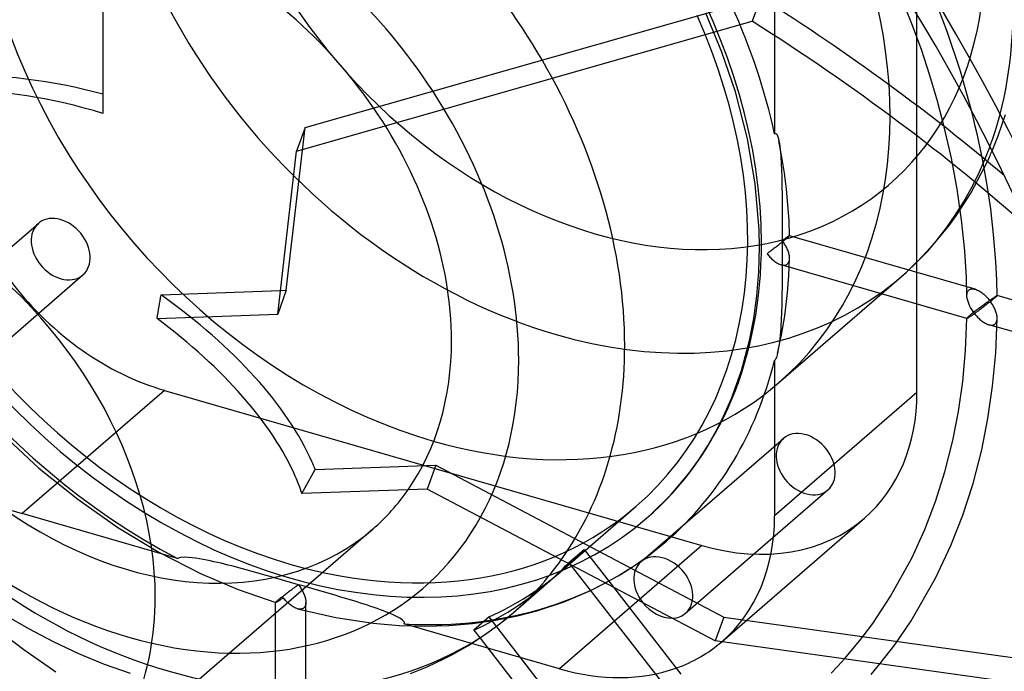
# Model space of a CAD drawing. Header units: millimetres. Extents: x -119 to 119, y -152 to 148.
# Tile 10 of 16: x 0 to 65, y -22 to 21. Entities that reach past the tile are written whole.
import ezdxf

# ---------------------------------------------------------------- set-up
doc = ezdxf.new("R2010")
doc.units = ezdxf.units.MM
doc.layers.add('HIDDEN', color=7, linetype='Continuous')
doc.layers.add('THICK', color=7, linetype='Continuous')

msp = doc.modelspace()

# ---------------------------------------------------------------- linework, layer by layer
at = {"layer": 'HIDDEN'}
for p, q in [((59.269, 20.158), (59.269, 32.182)), ((61.264, 20.523), (60.259, 23.145)), ((49.864, 22.191), (49.864, 13.773)), ((46.383, 19.162), (45.312, 21.736)), ((62.134, 17.905), (61.264, 20.523)), ((47.273, 16.546), (46.383, 19.162)), ((62.869, 15.302), (62.134, 17.905)), ((48.081, 13.435), (47.273, 16.546)), ((59.269, -3.325), (59.269, 15.629)), ((64.634, 13.64), (65.111, 15.039)), ((17.612, 3.428), (18.854, 14.195)), ((49.864, 13.773), (49.948, 13.792)), ((49.948, 13.792), (50.009, 13.733)), ((50.009, 13.733), (50.058, 13.638)), ((61.545, 12.156), (61.075, 14.237)), ((48.59, 10.469), (48.081, 13.435)), ((50.058, 13.638), (50.095, 13.53)), ((50.095, 13.53), (50.126, 13.417)), ((50.126, 13.417), (50.151, 13.299)), ((50.35, 12.225), (50.151, 13.299)), ((50.152, 13.297), (50.184, 13.117)), ((50.184, 13.117), (50.211, 12.929)), ((64.235, 12.635), (64.634, 13.64)), ((50.211, 12.929), (50.234, 12.736)), ((50.234, 12.736), (50.253, 12.537)), ((50.253, 12.537), (50.27, 12.334)), ((50.27, 12.334), (50.285, 12.127)), ((50.285, 12.127), (50.298, 11.915)), ((50.298, 11.915), (50.309, 11.701)), ((50.515, 11.164), (50.35, 12.225)), ((61.924, 10.101), (61.545, 12.156)), ((62.822, 9.841), (63.923, 11.941)), ((63.884, 10.51), (63.57, 12.233)), ((50.309, 11.701), (50.319, 11.483)), ((50.319, 11.483), (50.327, 11.263)), ((50.327, 11.263), (50.334, 11.04)), ((50.648, 10.111), (50.515, 11.164)), ((48.84, 7.456), (48.59, 10.469)), ((50.334, 11.04), (50.34, 10.815)), ((50.34, 10.815), (50.345, 10.589)), ((50.345, 10.589), (50.349, 10.36)), ((64.138, 8.808), (63.884, 10.51)), ((50.349, 10.36), (50.353, 10.131)), ((50.353, 10.131), (50.355, 9.9)), ((50.355, 9.9), (50.358, 9.669)), ((50.748, 9.072), (50.648, 10.111)), ((61.866, 8.352), (62.822, 9.841)), ((62.215, 8.077), (61.924, 10.101)), ((50.358, 9.669), (50.359, 9.438)), ((50.359, 9.438), (50.361, 9.206)), ((50.361, 9.206), (50.362, 8.974)), ((50.362, 8.974), (50.362, 8.743)), ((50.362, 8.743), (50.363, 8.513)), ((50.363, 8.513), (50.363, 8.283)), ((50.817, 8.049), (50.748, 9.072)), ((64.333, 7.123), (64.138, 8.808)), ((-8.171, -0.293), (1.234, 7.852)), ((50.363, 8.283), (50.364, 8.054)), ((50.364, 8.054), (50.364, 7.827)), ((50.364, 7.827), (50.364, 7.601)), ((50.855, 7.036), (50.817, 8.049)), ((61.404, 7.72), (61.866, 8.352)), ((62.42, 6.043), (62.215, 8.077)), ((48.864, 6.283), (48.84, 7.456)), ((50.364, 7.601), (50.364, 7.377)), ((50.364, 7.377), (50.364, 7.154)), ((50.364, 7.154), (50.364, 6.934)), ((59.978, 6.016), (61.404, 7.72)), ((50.27, 6.535), (50.213, 6.49)), ((50.327, 6.58), (50.27, 6.535)), ((50.383, 6.625), (50.327, 6.58)), ((50.364, 6.934), (50.364, 6.716)), ((50.364, 6.716), (50.409, 6.749)), ((50.364, 6.716), (50.364, 6.498)), ((50.407, 6.659), (50.364, 6.716)), ((50.438, 6.67), (50.383, 6.625)), ((50.449, 6.6), (50.407, 6.659)), ((50.409, 6.749), (50.454, 6.78)), ((50.492, 6.713), (50.438, 6.67)), ((50.49, 6.541), (50.449, 6.6)), ((50.454, 6.78), (50.496, 6.81)), ((50.529, 6.48), (50.49, 6.541)), ((50.543, 6.755), (50.492, 6.713)), ((50.496, 6.81), (50.537, 6.838)), ((50.537, 6.838), (50.576, 6.865)), ((50.592, 6.796), (50.543, 6.755)), ((50.576, 6.865), (50.613, 6.891)), ((50.638, 6.834), (50.592, 6.796)), ((50.613, 6.891), (50.648, 6.915)), ((50.68, 6.87), (50.638, 6.834)), ((50.648, 6.915), (50.681, 6.937)), ((50.718, 6.903), (50.68, 6.87)), ((50.681, 6.937), (50.712, 6.957)), ((50.712, 6.957), (50.74, 6.976)), ((50.756, 6.935), (50.718, 6.903)), ((50.74, 6.976), (50.766, 6.992)), ((50.787, 6.963), (50.756, 6.935)), ((50.766, 6.992), (50.788, 7.006)), ((50.812, 6.987), (50.787, 6.963)), ((50.788, 7.006), (50.808, 7.018)), ((50.808, 7.018), (50.825, 7.027)), ((50.832, 7.006), (50.812, 6.987)), ((50.825, 7.027), (50.838, 7.034)), ((50.845, 7.021), (50.832, 7.006)), ((50.838, 7.034), (50.848, 7.038)), ((50.853, 7.031), (50.845, 7.021)), ((50.848, 7.038), (50.854, 7.038)), ((50.855, 7.037), (50.853, 7.031)), ((50.854, 7.038), (50.854, 7.038)), ((50.854, 7.038), (50.855, 7.038)), ((63.124, 3.496), (50.854, 7.038)), ((50.855, 7.038), (50.855, 7.038)), ((50.855, 7.038), (50.855, 7.037)), ((50.855, 7.037), (50.855, 7.037)), ((50.855, 7.037), (50.855, 7.037)), ((64.475, 5.341), (64.333, 7.123)), ((48.82, 4.65), (48.864, 6.283)), ((49.41, 5.883), (49.364, 5.85)), ((49.457, 5.917), (49.41, 5.883)), ((49.505, 5.952), (49.457, 5.917)), ((49.554, 5.988), (49.505, 5.952)), ((49.605, 6.025), (49.554, 5.988)), ((49.656, 6.063), (49.605, 6.025)), ((49.709, 6.102), (49.656, 6.063)), ((49.762, 6.142), (49.709, 6.102)), ((49.816, 6.183), (49.762, 6.142)), ((49.872, 6.225), (49.816, 6.183)), ((49.928, 6.268), (49.872, 6.225)), ((49.984, 6.311), (49.928, 6.268)), ((50.041, 6.355), (49.984, 6.311)), ((50.098, 6.4), (50.041, 6.355)), ((50.156, 6.445), (50.098, 6.4)), ((50.213, 6.49), (50.156, 6.445)), ((50.364, 6.498), (50.364, 6.277)), ((50.364, 6.277), (50.364, 6.054)), ((50.364, 6.054), (50.364, 5.829)), ((50.567, 6.419), (50.529, 6.48)), ((50.603, 6.357), (50.567, 6.419)), ((50.636, 6.294), (50.603, 6.357)), ((50.669, 6.23), (50.636, 6.294)), ((50.699, 6.166), (50.669, 6.23)), ((50.727, 6.102), (50.699, 6.166)), ((50.752, 6.037), (50.727, 6.102)), ((50.776, 5.972), (50.752, 6.037)), ((50.796, 5.907), (50.776, 5.972)), ((50.814, 5.842), (50.796, 5.907)), ((58.578, 4.633), (59.978, 6.016)), ((62.532, 4.257), (62.42, 6.043)), ((49.364, 5.85), (49.411, 5.791)), ((49.411, 5.791), (49.459, 5.733)), ((49.459, 5.733), (49.509, 5.677)), ((49.509, 5.677), (49.56, 5.622)), ((49.56, 5.622), (49.612, 5.569)), ((49.612, 5.569), (49.665, 5.517)), ((49.665, 5.517), (49.719, 5.467)), ((49.719, 5.467), (49.775, 5.42)), ((49.775, 5.42), (49.831, 5.374)), ((49.831, 5.374), (49.888, 5.331)), ((49.888, 5.331), (49.945, 5.291)), ((49.945, 5.291), (50.004, 5.253)), ((50.004, 5.253), (50.062, 5.219)), ((50.062, 5.219), (50.121, 5.187)), ((50.364, 5.374), (50.363, 5.144)), ((50.364, 5.829), (50.364, 5.603)), ((50.364, 5.603), (50.364, 5.374)), ((50.718, 5.171), (50.76, 5.214)), ((50.76, 5.214), (50.793, 5.264)), ((50.793, 5.264), (50.82, 5.322)), ((50.829, 5.778), (50.814, 5.842)), ((50.82, 5.322), (50.839, 5.386)), ((50.841, 5.714), (50.829, 5.778)), ((50.837, 4.964), (50.855, 5.525)), ((50.839, 5.386), (50.85, 5.455)), ((50.849, 5.651), (50.841, 5.714)), ((50.854, 5.589), (50.849, 5.651)), ((50.85, 5.455), (50.855, 5.528)), ((50.855, 5.528), (50.854, 5.589)), ((64.54, 4.096), (64.475, 5.341)), ((48.692, 3.075), (48.82, 4.65)), ((50.121, 5.187), (50.181, 5.16)), ((50.181, 5.16), (50.24, 5.136)), ((50.24, 5.136), (50.298, 5.117)), ((50.298, 5.117), (50.359, 5.102)), ((62.569, 1.575), (50.299, 5.117)), ((50.359, 5.102), (50.418, 5.093)), ((50.363, 4.913), (50.362, 4.681)), ((50.362, 4.681), (50.362, 4.448)), ((50.363, 5.144), (50.363, 4.913)), ((50.418, 5.093), (50.475, 5.089)), ((50.475, 5.089), (50.53, 5.092)), ((50.53, 5.092), (50.583, 5.101)), ((50.583, 5.101), (50.632, 5.118)), ((50.632, 5.118), (50.677, 5.141)), ((50.677, 5.141), (50.718, 5.171)), ((50.809, 4.407), (50.837, 4.964)), ((58.251, 4.345), (58.578, 4.633)), ((-5.225, -3.695), (4.18, 4.45)), ((50.127, -2.691), (58.252, 4.346)), ((50.359, 3.979), (50.358, 3.744)), ((50.361, 4.214), (50.359, 3.979)), ((50.362, 4.448), (50.361, 4.214)), ((50.713, 3.26), (50.809, 4.407)), ((62.567, 3.07), (62.532, 4.257)), ((64.567, 3.078), (64.54, 4.096)), ((17.612, 3.428), (17.043, 1.859)), ((17.222, 3.413), (17.612, 3.428)), ((50.352, 3.272), (50.349, 3.036)), ((50.355, 3.508), (50.352, 3.272)), ((50.358, 3.744), (50.355, 3.508)), ((50.538, 1.754), (50.713, 3.26)), ((62.575, 3.196), (62.587, 3.256)), ((62.587, 3.256), (62.606, 3.311)), ((62.606, 3.311), (62.631, 3.362)), ((62.631, 3.362), (62.662, 3.406)), ((62.662, 3.406), (62.699, 3.444)), ((62.699, 3.444), (62.746, 3.478)), ((62.746, 3.478), (62.8, 3.503)), ((62.8, 3.503), (62.859, 3.518)), ((62.859, 3.518), (62.921, 3.525)), ((62.921, 3.525), (62.987, 3.523)), ((62.987, 3.523), (63.055, 3.513)), ((63.055, 3.513), (63.125, 3.496)), ((63.125, 3.496), (63.188, 3.475)), ((63.188, 3.475), (63.252, 3.449)), ((63.252, 3.449), (63.317, 3.419)), ((63.317, 3.419), (63.38, 3.385)), ((63.38, 3.385), (63.444, 3.347)), ((63.444, 3.347), (63.506, 3.306)), ((63.506, 3.306), (63.568, 3.261)), ((63.568, 3.261), (63.629, 3.214)), ((48.484, 1.561), (48.692, 3.075)), ((50.345, 2.8), (50.34, 2.564)), ((50.349, 3.036), (50.345, 2.8)), ((62.567, 3.067), (62.568, 3.133)), ((62.57, 3.005), (62.567, 3.067)), ((62.568, 3.133), (62.575, 3.196)), ((62.577, 2.942), (62.57, 3.005)), ((62.588, 2.877), (62.577, 2.942)), ((62.602, 2.812), (62.588, 2.877)), ((62.62, 2.746), (62.602, 2.812)), ((62.64, 2.68), (62.62, 2.746)), ((62.663, 2.614), (62.64, 2.68)), ((62.689, 2.548), (62.663, 2.614)), ((63.629, 3.214), (63.689, 3.165)), ((63.689, 3.165), (63.748, 3.113)), ((63.748, 3.113), (63.806, 3.058)), ((63.806, 3.058), (63.862, 3.002)), ((63.873, 2.615), (63.82, 2.577)), ((63.862, 3.002), (63.917, 2.944)), ((63.925, 2.653), (63.873, 2.615)), ((63.917, 2.944), (63.971, 2.884)), ((63.976, 2.689), (63.925, 2.653)), ((63.971, 2.884), (64.023, 2.822)), ((64.025, 2.725), (63.976, 2.689)), ((64.055, 2.635), (64.001, 2.592)), ((64.023, 2.822), (64.073, 2.759)), ((64.073, 2.759), (64.025, 2.725)), ((64.109, 2.678), (64.055, 2.635)), ((64.073, 2.759), (64.119, 2.791)), ((64.116, 2.702), (64.073, 2.759)), ((64.162, 2.721), (64.109, 2.678)), ((64.158, 2.643), (64.116, 2.702)), ((64.119, 2.791), (64.163, 2.822)), ((64.199, 2.584), (64.158, 2.643)), ((64.213, 2.762), (64.162, 2.721)), ((64.163, 2.822), (64.205, 2.852)), ((64.205, 2.852), (64.246, 2.881)), ((64.262, 2.802), (64.213, 2.762)), ((64.246, 2.881), (64.286, 2.908)), ((64.309, 2.841), (64.262, 2.802)), ((64.286, 2.908), (64.323, 2.933)), ((64.353, 2.878), (64.309, 2.841)), ((64.323, 2.933), (64.358, 2.957)), ((64.394, 2.912), (64.353, 2.878)), ((64.358, 2.957), (64.391, 2.979)), ((64.391, 2.979), (64.422, 3)), ((64.431, 2.944), (64.394, 2.912)), ((64.422, 3), (64.45, 3.018)), ((64.468, 2.977), (64.431, 2.944)), ((64.45, 3.018), (64.476, 3.034)), ((64.499, 3.005), (64.468, 2.977)), ((64.476, 3.034), (64.499, 3.048)), ((64.499, 3.048), (64.519, 3.06)), ((64.525, 3.028), (64.499, 3.005)), ((64.519, 3.06), (64.536, 3.069)), ((64.544, 3.047), (64.525, 3.028)), ((64.536, 3.069), (64.55, 3.076)), ((64.557, 3.062), (64.544, 3.047)), ((64.55, 3.076), (64.559, 3.08)), ((64.565, 3.072), (64.557, 3.062)), ((64.559, 3.08), (64.565, 3.08)), ((64.565, 3.08), (64.566, 3.08)), ((76.835, -0.462), (64.565, 3.08)), ((64.567, 3.078), (64.565, 3.072)), ((64.566, 3.08), (64.566, 3.08)), ((64.566, 3.08), (64.567, 3.08)), ((64.567, 3.08), (64.567, 3.079)), ((64.567, 3.079), (64.567, 3.079)), ((64.567, 3.079), (64.567, 3.078)), ((50.327, 2.093), (50.318, 1.857)), ((50.334, 2.328), (50.327, 2.093)), ((50.34, 2.564), (50.334, 2.328)), ((62.717, 2.482), (62.689, 2.548)), ((62.747, 2.416), (62.717, 2.482)), ((62.78, 2.349), (62.747, 2.416)), ((62.816, 2.283), (62.78, 2.349)), ((62.853, 2.217), (62.816, 2.283)), ((62.893, 2.151), (62.853, 2.217)), ((62.935, 2.085), (62.893, 2.151)), ((62.979, 2.02), (62.935, 2.085)), ((62.997, 1.956), (62.94, 1.911)), ((63.025, 1.956), (62.979, 2.02)), ((63.056, 2.002), (62.997, 1.956)), ((63.073, 1.893), (63.025, 1.956)), ((63.115, 2.048), (63.056, 2.002)), ((63.176, 2.095), (63.115, 2.048)), ((63.162, 1.957), (63.117, 1.924)), ((63.209, 1.99), (63.162, 1.957)), ((63.236, 2.142), (63.176, 2.095)), ((63.256, 2.025), (63.209, 1.99)), ((63.297, 2.188), (63.236, 2.142)), ((63.305, 2.061), (63.256, 2.025)), ((63.358, 2.234), (63.297, 2.188)), ((63.354, 2.097), (63.305, 2.061)), ((63.405, 2.135), (63.354, 2.097)), ((63.419, 2.28), (63.358, 2.234)), ((63.456, 2.173), (63.405, 2.135)), ((63.478, 2.324), (63.419, 2.28)), ((63.508, 2.212), (63.456, 2.173)), ((63.538, 2.369), (63.478, 2.324)), ((63.561, 2.252), (63.508, 2.212)), ((63.596, 2.412), (63.538, 2.369)), ((63.615, 2.293), (63.561, 2.252)), ((63.653, 2.455), (63.596, 2.412)), ((63.669, 2.334), (63.615, 2.293)), ((63.71, 2.496), (63.653, 2.455)), ((63.724, 2.376), (63.669, 2.334)), ((63.766, 2.537), (63.71, 2.496)), ((63.779, 2.419), (63.724, 2.376)), ((63.82, 2.577), (63.766, 2.537)), ((63.834, 2.462), (63.779, 2.419)), ((63.89, 2.505), (63.834, 2.462)), ((63.945, 2.548), (63.89, 2.505)), ((64.001, 2.592), (63.945, 2.548)), ((64.238, 2.523), (64.199, 2.584)), ((64.276, 2.462), (64.238, 2.523)), ((64.312, 2.4), (64.276, 2.462)), ((64.346, 2.337), (64.312, 2.4)), ((64.378, 2.274), (64.346, 2.337)), ((64.408, 2.21), (64.378, 2.274)), ((64.436, 2.145), (64.408, 2.21)), ((64.462, 2.081), (64.436, 2.145)), ((64.486, 2.016), (64.462, 2.081)), ((64.506, 1.951), (64.486, 2.016)), ((48.201, 0.109), (48.484, 1.561)), ((50.297, 1.388), (50.284, 1.154)), ((50.309, 1.622), (50.297, 1.388)), ((50.318, 1.857), (50.309, 1.622)), ((50.324, 0.494), (50.538, 1.754)), ((62.479, -0.545), (62.567, 1.578)), ((62.569, 1.585), (62.567, 1.578)), ((62.567, 1.578), (62.567, 1.577)), ((62.567, 1.577), (62.567, 1.577)), ((62.567, 1.577), (62.567, 1.576)), ((62.567, 1.576), (62.568, 1.575)), ((62.568, 1.575), (62.569, 1.575)), ((62.576, 1.596), (62.569, 1.585)), ((62.569, 1.575), (62.569, 1.575)), ((62.569, 1.575), (62.576, 1.575)), ((62.589, 1.611), (62.576, 1.596)), ((62.576, 1.575), (62.586, 1.578)), ((62.586, 1.578), (62.6, 1.584)), ((62.608, 1.63), (62.589, 1.611)), ((62.6, 1.584), (62.617, 1.592)), ((62.632, 1.653), (62.608, 1.63)), ((62.617, 1.592), (62.638, 1.603)), ((62.663, 1.681), (62.632, 1.653)), ((62.638, 1.603), (62.661, 1.617)), ((62.661, 1.617), (62.686, 1.632)), ((62.699, 1.712), (62.663, 1.681)), ((62.686, 1.632), (62.714, 1.649)), ((62.739, 1.747), (62.699, 1.712)), ((62.714, 1.649), (62.745, 1.669)), ((62.784, 1.785), (62.739, 1.747)), ((62.745, 1.669), (62.778, 1.69)), ((62.778, 1.69), (62.814, 1.714)), ((62.833, 1.825), (62.784, 1.785)), ((62.814, 1.714), (62.852, 1.739)), ((62.885, 1.867), (62.833, 1.825)), ((62.852, 1.739), (62.892, 1.766)), ((62.94, 1.911), (62.885, 1.867)), ((62.892, 1.766), (62.934, 1.795)), ((62.934, 1.795), (62.978, 1.826)), ((62.978, 1.826), (63.025, 1.859)), ((63.025, 1.859), (63.073, 1.893)), ((63.117, 1.924), (63.073, 1.893)), ((63.073, 1.893), (63.12, 1.834)), ((63.12, 1.834), (63.169, 1.776)), ((63.169, 1.776), (63.218, 1.719)), ((63.218, 1.719), (63.27, 1.664)), ((63.27, 1.664), (63.322, 1.611)), ((63.322, 1.611), (63.375, 1.559)), ((63.375, 1.559), (63.429, 1.51)), ((63.429, 1.51), (63.485, 1.462)), ((63.485, 1.462), (63.541, 1.416)), ((63.541, 1.416), (63.598, 1.373)), ((63.598, 1.373), (63.656, 1.333)), ((63.656, 1.333), (63.714, 1.295)), ((64.472, 1.255), (64.506, 1.307)), ((64.473, -0.705), (64.567, 1.57)), ((64.525, 1.886), (64.506, 1.951)), ((64.506, 1.307), (64.533, 1.366)), ((64.54, 1.822), (64.525, 1.886)), ((64.533, 1.366), (64.551, 1.43)), ((64.552, 1.758), (64.54, 1.822)), ((64.551, 1.43), (64.563, 1.5)), ((64.561, 1.696), (64.552, 1.758)), ((64.566, 1.634), (64.561, 1.696)), ((64.563, 1.5), (64.567, 1.573)), ((64.567, 1.573), (64.566, 1.634)), ((50.252, 0.686), (50.232, 0.453)), ((50.269, 0.92), (50.252, 0.686)), ((50.284, 1.154), (50.269, 0.92)), ((63.714, 1.295), (63.773, 1.261)), ((63.773, 1.261), (63.832, 1.229)), ((63.832, 1.229), (63.892, 1.202)), ((63.892, 1.202), (63.951, 1.178)), ((63.951, 1.178), (64.01, 1.159)), ((64.01, 1.159), (64.07, 1.144)), ((76.28, -2.383), (64.011, 1.159)), ((64.07, 1.144), (64.129, 1.134)), ((64.129, 1.134), (64.187, 1.131)), ((64.187, 1.131), (64.242, 1.133)), ((64.242, 1.133), (64.295, 1.143)), ((64.295, 1.143), (64.344, 1.159)), ((64.344, 1.159), (64.39, 1.182)), ((64.39, 1.182), (64.431, 1.212)), ((64.431, 1.212), (64.472, 1.255)), ((47.672, -1.868), (48.201, 0.109)), ((50.056, -0.742), (50.324, 0.494)), ((50.209, 0.219), (50.181, -0.016)), ((50.232, 0.453), (50.209, 0.219)), ((50.109, -0.49), (50.057, -0.74)), ((50.149, -0.252), (50.109, -0.49)), ((50.181, -0.016), (50.149, -0.252)), ((62.291, -2.6), (62.479, -0.545)), ((49.908, -1.154), (49.864, -1.207)), ((49.864, -1.207), (49.864, -11.47)), ((49.947, -1.081), (49.908, -1.154)), ((49.98, -1.002), (49.947, -1.081)), ((50.008, -0.919), (49.98, -1.002)), ((50.034, -0.831), (50.008, -0.919)), ((50.056, -0.742), (50.034, -0.831)), ((64.269, -2.909), (64.473, -0.705)), ((47.01, -3.713), (47.672, -1.868)), ((62.009, -4.582), (62.291, -2.6)), ((9.559, -3.178), (0.154, -11.323)), ((9.559, -3.178), (45.066, -13.428)), ((63.961, -5.037), (64.269, -2.909)), ((46.495, -4.885), (47.01, -3.713)), ((59.269, -3.325), (49.864, -11.47)), ((45.98, -5.9), (46.495, -4.885)), ((61.635, -6.502), (62.009, -4.582)), ((63.547, -7.114), (63.961, -5.037)), ((-1.122, -6.092), (1.275, -8.31)), ((41.04, -14.499), (50.445, -6.354)), ((45.425, -6.868), (45.98, -5.9)), ((61.113, -8.571), (61.635, -6.502)), ((44.83, -7.789), (45.425, -6.868)), ((62.973, -9.336), (63.547, -7.114)), ((44.197, -8.664), (44.83, -7.789)), ((1.275, -8.31), (3.831, -10.377)), ((19.515, -8.417), (27.488, -8.128)), ((27.488, -8.128), (26.919, -9.696)), ((27.488, -8.128), (46.507, -18.161)), ((43.012, -10.075), (44.197, -8.664)), ((60.496, -10.522), (61.113, -8.571)), ((43.986, -17.901), (53.391, -9.756)), ((62.296, -11.431), (62.973, -9.336)), ((3.831, -10.377), (6.478, -12.234)), ((41.717, -11.357), (43.012, -10.075)), ((35.847, -15.058), (40.722, -10.836)), ((59.787, -12.377), (60.496, -10.522)), ((10.418, -14.286), (0.154, -11.323)), ((41.41, -11.629), (41.717, -11.357)), ((46.397, -19.767), (55.802, -11.622)), ((61.517, -13.424), (62.296, -11.431)), ((6.478, -12.234), (9.19, -13.867)), ((58.929, -14.259), (59.787, -12.377)), ((45.066, -13.428), (35.661, -21.573)), ((41.569, -14.07), (42.718, -13.142)), ((60.495, -15.594), (61.517, -13.424)), ((9.19, -13.867), (11.937, -15.267)), ((10.633, -14.216), (10.418, -14.286)), ((10.899, -14.205), (10.633, -14.216)), ((11.157, -14.218), (10.899, -14.205)), ((11.402, -14.242), (11.157, -14.218)), ((11.642, -14.274), (11.402, -14.242)), ((11.881, -14.311), (11.642, -14.274)), ((36.28, -14.55), (37.28, -13.684)), ((37.28, -13.684), (39.222, -16.186)), ((40.652, -14.725), (41.569, -14.07)), ((57.505, -16.829), (58.929, -14.259)), ((12.118, -14.353), (11.881, -14.311)), ((12.355, -14.398), (12.118, -14.353)), ((12.591, -14.446), (12.355, -14.398)), ((12.827, -14.496), (12.591, -14.446)), ((13.063, -14.55), (12.827, -14.496)), ((13.3, -14.605), (13.063, -14.55)), ((13.536, -14.662), (13.3, -14.605)), ((13.773, -14.72), (13.536, -14.662)), ((14.01, -14.78), (13.773, -14.72)), ((14.246, -14.842), (14.01, -14.78)), ((14.483, -14.904), (14.246, -14.842)), ((14.72, -14.968), (14.483, -14.904)), ((36.391, -14.693), (36.28, -14.55)), ((39.696, -15.336), (40.652, -14.725)), ((11.937, -15.267), (14.431, -16.329)), ((14.957, -15.032), (14.72, -14.968)), ((15.194, -15.097), (14.957, -15.032)), ((15.43, -15.163), (15.194, -15.097)), ((15.666, -15.229), (15.43, -15.163)), ((15.902, -15.295), (15.666, -15.229)), ((16.136, -15.362), (15.902, -15.295)), ((16.37, -15.428), (16.136, -15.362)), ((16.602, -15.495), (16.37, -15.428)), ((16.834, -15.561), (16.602, -15.495)), ((17.064, -15.627), (16.834, -15.561)), ((38.702, -15.902), (39.696, -15.336)), ((58.881, -18.394), (60.495, -15.594)), ((17.292, -15.693), (17.064, -15.627)), ((17.519, -15.759), (17.292, -15.693)), ((17.744, -15.824), (17.519, -15.759)), ((17.968, -15.888), (17.744, -15.824)), ((18.189, -15.952), (17.968, -15.888)), ((18.023, -16.293), (18.075, -16.255)), ((18.075, -16.255), (18.126, -16.218)), ((18.126, -16.218), (18.175, -16.182)), ((18.175, -16.182), (18.224, -16.147)), ((18.407, -16.015), (18.189, -15.952)), ((18.224, -16.147), (18.272, -16.112)), ((18.272, -16.112), (18.318, -16.079)), ((18.318, -16.079), (18.364, -16.046)), ((18.364, -16.046), (18.407, -16.015)), ((18.407, -16.015), (18.453, -16.075)), ((18.626, -16.078), (18.407, -16.015)), ((18.453, -16.075), (18.497, -16.136)), ((18.497, -16.136), (18.539, -16.199)), ((18.539, -16.199), (18.58, -16.262)), ((18.847, -16.142), (18.626, -16.078)), ((19.071, -16.206), (18.847, -16.142)), ((19.296, -16.271), (19.071, -16.206)), ((37.668, -16.422), (38.702, -15.902)), ((14.431, -16.329), (16.91, -17.193)), ((17.21, -16.912), (17.26, -16.873)), ((17.26, -16.873), (17.311, -16.832)), ((17.311, -16.832), (17.365, -16.79)), ((17.407, -16.881), (17.362, -16.913)), ((17.365, -16.79), (17.419, -16.748)), ((17.455, -16.941), (17.407, -16.881)), ((17.419, -16.748), (17.474, -16.705)), ((17.474, -16.705), (17.53, -16.662)), ((17.53, -16.662), (17.586, -16.619)), ((17.586, -16.619), (17.642, -16.577)), ((17.642, -16.577), (17.698, -16.535)), ((17.698, -16.535), (17.753, -16.493)), ((17.753, -16.493), (17.809, -16.452)), ((17.809, -16.452), (17.863, -16.411)), ((17.863, -16.411), (17.917, -16.371)), ((17.917, -16.371), (17.971, -16.331)), ((17.971, -16.331), (18.023, -16.293)), ((18.58, -16.262), (18.62, -16.326)), ((18.62, -16.326), (18.657, -16.391)), ((18.657, -16.391), (18.692, -16.457)), ((18.692, -16.457), (18.726, -16.523)), ((18.726, -16.523), (18.757, -16.59)), ((18.757, -16.59), (18.786, -16.657)), ((18.786, -16.657), (18.812, -16.724)), ((18.812, -16.724), (18.835, -16.792)), ((18.835, -16.792), (18.856, -16.859)), ((18.856, -16.859), (18.874, -16.926)), ((19.523, -16.337), (19.296, -16.271)), ((19.751, -16.403), (19.523, -16.337)), ((19.981, -16.47), (19.751, -16.403)), ((20.211, -16.537), (19.981, -16.47)), ((20.443, -16.604), (20.211, -16.537)), ((20.675, -16.672), (20.443, -16.604)), ((20.907, -16.74), (20.675, -16.672)), ((21.14, -16.809), (20.907, -16.74)), ((21.372, -16.878), (21.14, -16.809)), ((21.604, -16.948), (21.372, -16.878)), ((35.966, -17.142), (37.668, -16.422)), ((56.349, -18.574), (57.505, -16.829)), ((16.907, -23.447), (16.907, -17.189)), ((16.907, -17.19), (16.91, -17.182)), ((16.908, -17.191), (16.908, -17.19)), ((16.908, -17.19), (16.907, -17.19)), ((16.908, -17.192), (16.908, -17.191)), ((16.909, -17.192), (16.908, -17.192)), ((16.909, -17.193), (16.909, -17.192)), ((16.91, -17.193), (16.909, -17.193)), ((16.91, -17.182), (16.917, -17.171)), ((16.917, -17.193), (16.91, -17.193)), ((16.917, -17.171), (16.931, -17.156)), ((16.928, -17.19), (16.917, -17.193)), ((16.942, -17.184), (16.928, -17.19)), ((16.931, -17.156), (16.95, -17.136)), ((16.96, -17.175), (16.942, -17.184)), ((16.95, -17.136), (16.974, -17.113)), ((16.98, -17.164), (16.96, -17.175)), ((16.974, -17.113), (17.005, -17.085)), ((17.004, -17.151), (16.98, -17.164)), ((17.03, -17.135), (17.004, -17.151)), ((17.005, -17.085), (17.041, -17.053)), ((17.059, -17.117), (17.03, -17.135)), ((17.041, -17.053), (17.078, -17.021)), ((17.09, -17.098), (17.059, -17.117)), ((17.078, -17.021), (17.119, -16.987)), ((17.124, -17.076), (17.09, -17.098)), ((17.119, -16.987), (17.163, -16.951)), ((17.159, -17.053), (17.124, -17.076)), ((17.196, -17.028), (17.159, -17.053)), ((17.163, -16.951), (17.21, -16.912)), ((17.235, -17.001), (17.196, -17.028)), ((17.276, -16.973), (17.235, -17.001)), ((17.318, -16.944), (17.276, -16.973)), ((17.362, -16.913), (17.318, -16.944)), ((17.504, -16.999), (17.455, -16.941)), ((17.554, -17.055), (17.504, -16.999)), ((17.606, -17.111), (17.554, -17.055)), ((17.659, -17.164), (17.606, -17.111)), ((17.713, -17.216), (17.659, -17.164)), ((17.768, -17.265), (17.713, -17.216)), ((17.824, -17.313), (17.768, -17.265)), ((17.881, -17.358), (17.824, -17.313)), ((17.939, -17.401), (17.881, -17.358)), ((17.998, -17.441), (17.939, -17.401)), ((18.057, -17.478), (17.998, -17.441)), ((18.117, -17.512), (18.057, -17.478)), ((18.177, -17.543), (18.117, -17.512)), ((18.238, -17.57), (18.177, -17.543)), ((18.774, -17.553), (18.733, -17.582)), ((18.81, -17.515), (18.774, -17.553)), ((18.841, -17.472), (18.81, -17.515)), ((18.865, -17.424), (18.841, -17.472)), ((18.884, -17.37), (18.865, -17.424)), ((18.874, -16.926), (18.888, -16.993)), ((18.898, -17.312), (18.884, -17.37)), ((18.888, -16.993), (18.898, -17.059)), ((18.898, -17.059), (18.905, -17.123)), ((18.905, -17.25), (18.898, -17.312)), ((18.905, -17.123), (18.907, -17.186)), ((18.907, -17.186), (18.905, -17.25)), ((18.907, -23.371), (18.907, -17.189)), ((21.835, -17.018), (21.604, -16.948)), ((22.065, -17.088), (21.835, -17.018)), ((22.293, -17.159), (22.065, -17.088)), ((22.52, -17.23), (22.293, -17.159)), ((22.745, -17.302), (22.52, -17.23)), ((22.967, -17.374), (22.745, -17.302)), ((23.187, -17.448), (22.967, -17.374)), ((23.404, -17.522), (23.187, -17.448)), ((23.618, -17.596), (23.404, -17.522)), ((34.163, -17.74), (35.966, -17.142)), ((-1.023, -17.978), (0.574, -18.919)), ((18.298, -17.592), (18.238, -17.57)), ((18.358, -17.611), (18.298, -17.592)), ((18.418, -17.624), (18.358, -17.611)), ((18.359, -17.611), (20.885, -18.187)), ((18.476, -17.633), (18.418, -17.624)), ((18.533, -17.635), (18.476, -17.633)), ((18.588, -17.632), (18.533, -17.635)), ((18.64, -17.622), (18.588, -17.632)), ((18.689, -17.605), (18.64, -17.622)), ((18.733, -17.582), (18.689, -17.605)), ((20.885, -18.187), (23.345, -18.558)), ((23.828, -17.672), (23.618, -17.596)), ((24.034, -17.749), (23.828, -17.672)), ((24.235, -17.827), (24.034, -17.749)), ((24.431, -17.907), (24.235, -17.827)), ((24.622, -17.989), (24.431, -17.907)), ((24.805, -18.074), (24.622, -17.989)), ((24.981, -18.162), (24.805, -18.074)), ((25.145, -18.256), (24.981, -18.162)), ((31.003, -18.149), (30.003, -19.015)), ((37.404, -26.397), (31.003, -18.149)), ((31.423, -18.366), (32.882, -18.073)), ((32.882, -18.073), (34.163, -17.74)), ((46.507, -18.161), (45.938, -19.729)), ((46.507, -18.161), (89.021, -24.109)), ((-1.796, -18.734), (0.282, -20.301)), ((23.345, -18.558), (25.055, -18.703)), ((25.055, -18.703), (26.718, -18.753)), ((25.297, -18.361), (25.145, -18.256)), ((25.411, -18.482), (25.297, -18.361)), ((25.397, -18.61), (25.411, -18.482)), ((29.854, -19.897), (25.397, -18.61)), ((26.718, -18.753), (28.34, -18.71)), ((28.34, -18.71), (29.908, -18.58)), ((29.908, -18.58), (31.423, -18.366)), ((55.501, -19.698), (56.349, -18.574)), ((57.799, -19.982), (58.881, -18.394)), ((0.574, -18.919), (2.201, -19.778)), ((30.003, -19.015), (30.409, -19.538)), ((2.201, -19.778), (3.891, -20.571)), ((54.474, -20.924), (55.501, -19.698)), ((56.818, -21.251), (57.799, -19.982)), ((0.282, -20.301), (2.395, -21.767)), ((3.891, -20.571), (5.582, -21.264)), ((35.661, -21.573), (30.928, -20.207)), ((5.582, -21.264), (7.306, -21.87))]:
    msp.add_line(p, q, dxfattribs=at)
for centre, major_axis, ratio, start_param, end_param in [((0, 0), (-76.627, 88.481), 0.75, -2.427868, -0.857072), ((0, 0), (75.318, -86.97), 0.75, 0.713724, 2.284521), ((0, 0), (-65.76, 75.933), 0.75, -2.427868, 0), ((27.312, 23.653), (22.815, -26.344), 0.75, -0.000014, 2.284521), ((17.907, 15.508), (-23.502, 27.138), 0.75, -2.427868, 0), ((27.312, 23.653), (22.815, -26.344), 0.75, 3.141578, 5.426113), ((9.783, 8.472), (-22.815, 26.344), 0.75, -0.857072, 0.713724), ((17.907, 15.508), (-22.815, 26.344), 0.75, -0.000014, 2.284521), ((38, 32.909), (-19.46, 22.47), 0.75, 0.713724, 3.855317), ((35.437, 30.69), (-22.815, 26.344), 0.75, 0.713724, 2.284521), ((17.907, 15.508), (-23.502, 27.138), 0.75, 0.713724, 3.141593), ((-4.275, -3.702), (-69.066, 79.751), 0.75, 0.713724, 2.828798), ((17.907, 15.508), (24.811, -28.65), 0.75, 0.943951, 1.192741), ((17.907, 15.508), (-22.815, 26.344), 0.75, 3.141578, 4.330669), ((35.437, 30.69), (-22.815, 26.344), 0.75, -2.747527, -2.427868), ((9.783, 8.472), (-22.815, 26.344), 0.75, -2.427868, -1.816714), ((-4.202, -3.639), (28.406, 0), 0.75, 1.222247, 1.960758), ((9.783, 8.472), (-22.815, 26.344), 0.75, 0.713724, 2.284521), ((17.907, 15.508), (24.811, -28.65), 0.75, -2.197642, -1.087298), ((7.22, 6.253), (-19.46, 22.47), 0.75, -2.427868, -1.75049), ((9.559, 11.025), (-10.736, 12.397), 0.75, 0.713724, 2.284521), ((7.22, 6.253), (16.104, -18.596), 0.75, 0.713724, 1.42407), ((7.22, 6.253), (-19.46, 22.47), 0.75, 0.713724, 2.54559), ((7.22, 6.253), (16.104, -18.596), 0.75, -2.427868, -0.000014), ((35.437, 30.69), (-22.815, 26.344), 0.75, 2.284521, 3.502237), ((2.707, 6.151), (-1.473, 1.701), 0.75, 0.000079, 3.069919), ((2.707, 6.151), (-1.473, 1.701), 0.75, -0.071674, 0.000079), ((2.707, 6.151), (-1.473, 1.701), 0.75, -3.141514, -0.071674), ((0.154, 2.88), (10.736, -12.397), 0.75, -2.427868, -0.857072), ((17.907, 15.508), (-23.502, 27.138), 0.75, -3.141593, -2.427868), ((2.707, 6.151), (-1.473, 1.701), 0.75, 3.069919, 3.141672), ((-4.202, -3.639), (23.85, -11.161), 0.482387, 0.501884, 1.206005), ((7.22, 6.253), (16.104, -18.596), 0.75, 0.189039, 0.713724), ((9.783, 8.472), (-22.815, 26.344), 0.75, -2.960917, -2.427868), ((7.22, 6.253), (-19.46, 22.47), 0.75, -2.873873, -2.427868), ((17.907, 15.508), (24.811, -28.65), 0.75, -0.000023, 0.483498), ((27.312, 23.653), (22.815, -26.344), 0.75, -0.857072, -0.000014), ((45.066, 0.775), (-10.736, 12.397), 0.75, -3.141514, -2.427868), ((51.918, -8.055), (-1.473, 1.701), 0.75, 0.000079, 1.499123), ((51.918, -8.055), (-1.473, 1.701), 0.75, -1.64247, 0.000079), ((51.918, -8.055), (-1.473, 1.701), 0.75, -3.141514, -1.64247), ((5.5, 4.763), (-18.652, -39.859), 0.419318, 1.392675, 1.434087), ((-4.202, -3.639), (23.85, -11.161), 0.482387, 0.467494, 0.501884), ((51.918, -8.055), (-1.473, 1.701), 0.75, 1.499123, 3.141672), ((17.907, 15.508), (-22.815, 26.344), 0.75, 2.284521, 3.141578), ((45.066, 0.775), (-10.736, 12.397), 0.75, 2.284521, 3.141672), ((35.661, -7.37), (10.736, -12.397), 0.75, 0.000079, 0.713724), ((17.907, 15.508), (24.811, -28.65), 0.75, -0.626846, -0.000023), ((13.033, 11.286), (22.815, -26.344), 0.75, 0.000004, 0.07592), ((42.513, -16.2), (1.473, -1.701), 0.75, 1.499123, 3.141672), ((12.033, 10.42), (-22.815, 26.344), 0.75, -3.068634, -3.065672), ((42.513, -16.2), (1.473, -1.701), 0.75, -3.141514, -1.64247), ((13.033, 11.286), (22.815, -26.344), 0.75, -0.219268, 0.000004), ((42.513, -16.2), (1.473, -1.701), 0.75, 0.000079, 1.499123), ((12.033, 10.42), (-22.815, 26.344), 0.75, 2.922325, 3.141597), ((42.513, -16.2), (1.473, -1.701), 0.75, -1.64247, -1.627406), ((9.783, 8.472), (-22.815, 26.344), 0.75, 2.284521, 3.141593), ((42.513, -16.2), (1.473, -1.701), 0.75, -0.555628, 0.000079), ((35.661, -7.37), (10.736, -12.397), 0.75, -0.002798, 0.000079), ((35.661, -7.37), (10.736, -12.397), 0.75, -0.857072, -0.283724)]:
    msp.add_ellipse(centre, major_axis=major_axis, ratio=ratio, start_param=start_param, end_param=end_param, dxfattribs=at)
at = {"layer": 'THICK'}
for p, q in [((5.5, 23.817), (5.5, 15.116)), ((18.854, 14.195), (48.953, 22.774)), ((48.953, 22.774), (48.384, 21.206)), ((58.94, 21.04), (58.257, 22.751)), ((18.285, 12.626), (48.384, 21.206)), ((59.564, 19.329), (58.94, 21.04)), ((59.269, 15.629), (59.269, 20.158)), ((60.127, 17.625), (59.564, 19.329)), ((60.63, 15.928), (60.127, 17.625)), ((61.075, 14.237), (60.63, 15.928)), ((62.999, 14.787), (62.869, 15.302)), ((63.124, 14.275), (62.999, 14.787)), ((18.854, 14.195), (18.285, 12.626)), ((63.243, 13.764), (63.124, 14.275)), ((63.357, 13.252), (63.243, 13.764)), ((63.466, 12.741), (63.357, 13.252)), ((17.043, 1.859), (18.285, 12.626)), ((63.57, 12.233), (63.466, 12.741)), ((64.082, 12.281), (64.121, 12.369)), ((64.121, 12.369), (64.159, 12.457)), ((64.159, 12.457), (64.197, 12.546)), ((64.197, 12.546), (64.235, 12.635)), ((63.923, 11.941), (64.02, 12.146)), ((64.02, 12.146), (64.082, 12.281)), ((9.337, 3.128), (17.222, 3.413)), ((9.071, 1.57), (17.043, 1.859)), ((26.919, -9.696), (18.644, -9.996)), ((45.938, -19.729), (26.919, -9.696)), ((23.324, -12.343), (11.4, -22.67)), ((42.934, -23.125), (36.391, -14.693)), ((32.597, -17.872), (34.847, -15.924)), ((39.222, -16.186), (43.681, -21.932)), ((31.642, -18.653), (32.597, -17.872)), ((30.644, -19.379), (31.642, -18.653)), ((29.595, -20.056), (30.644, -19.379)), ((28.598, -20.625), (29.595, -20.056)), ((30.928, -20.207), (29.854, -19.897)), ((30.409, -19.538), (36.658, -27.59)), ((75.427, -23.855), (45.938, -19.729)), ((28.024, -20.922), (28.598, -20.625)), ((25.812, -21.887), (26.907, -21.444)), ((26.907, -21.444), (28.024, -20.922)), ((53.611, -21.856), (54.047, -21.396)), ((54.047, -21.396), (54.474, -20.924)), ((56.241, -21.941), (56.818, -21.251))]:
    msp.add_line(p, q, dxfattribs=at)
for centre, major_axis, ratio, start_param, end_param in [((-4.275, -3.702), (-69.066, 79.751), 0.75, -2.427868, -0.857072), ((-10.925, -9.461), (65.76, -75.933), 0.75, 0.713724, 3.141593), ((-7.505, -6.5), (-67.102, 77.483), 0.75, -2.427868, -0.857072), ((-10.925, -9.461), (-67.102, 77.483), 0.75, -3.141592, -0.857072), ((9.783, 8.472), (-22.815, 26.344), 0.75, -1.816714, -1.251551), ((7.22, 6.253), (-19.46, 22.47), 0.75, -1.75049, -1.137833), ((7.22, 6.253), (16.104, -18.596), 0.75, 1.42407, 2.146223), ((-4.466, -3.329), (-92.51, 33.533), 0.478659, -2.232451, -2.004211), ((-5.034, -4.898), (92.51, -33.533), 0.478659, 0.874211, 1.137382), ((-5.298, -4.589), (28.406, 0), 0.75, 1.180835, 1.919346), ((-12.35, -10.695), (-16.104, 18.596), 0.75, -2.427868, -0.000014), ((35.437, 30.69), (-22.815, 26.344), 0.75, -2.780948, -2.747527), ((-15, -12.99), (-18.652, -39.859), 0.419318, 2.131186, 2.172598), ((-5.298, -4.589), (23.85, -11.161), 0.482387, 0.501884, 1.164593), ((-12.35, -10.695), (-16.104, 18.596), 0.75, 0.713724, 3.141578), ((-5.298, -4.589), (23.85, -11.161), 0.482387, 0.426082, 0.501884), ((7.22, 6.253), (16.104, -18.596), 0.75, -0.000014, 0.189039), ((7.22, 6.253), (-19.46, 22.47), 0.75, 2.54559, 3.409312), ((9.783, 8.472), (-22.815, 26.344), 0.75, -3.141593, -2.960917), ((12.033, 10.42), (-22.815, 26.344), 0.75, -3.141589, -3.068634), ((-12.35, -10.695), (-16.104, 18.596), 0.75, 3.141578, 3.855317), ((42.513, -16.2), (1.473, -1.701), 0.75, -1.627406, -0.555628), ((35.661, -7.37), (10.736, -12.397), 0.75, -0.283724, -0.002798)]:
    msp.add_ellipse(centre, major_axis=major_axis, ratio=ratio, start_param=start_param, end_param=end_param, dxfattribs=at)

doc.saveas('drawing.dxf')
